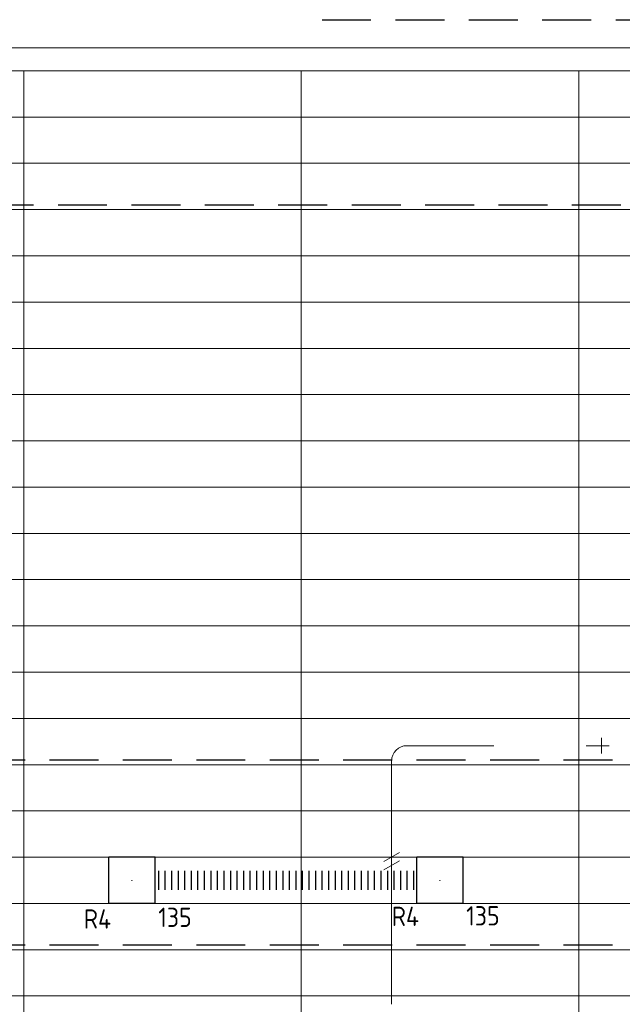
# Model space of a CAD drawing. Header units: millimetres. Extents: x -74135 to 19179, y 5032 to 51848.
# Tile 40 of 55: x -30482 to -26573, y 13295 to 19680. Entities that reach past the tile are written whole.
import ezdxf
from ezdxf.enums import TextEntityAlignment as Align

# ---------------------------------------------------------------- set-up
doc = ezdxf.new("R2010")
doc.units = ezdxf.units.MM
doc.header["$LTSCALE"] = 50
doc.linetypes.add('CENTER2', pattern=[28.575, 19.05, -3.175, 3.175, -3.175])
doc.linetypes.add('HIDDEN', pattern=[9.525, 6.35, -3.175])
for name, color, linetype in [('4plfd', 254, 'Continuous'), ('WL570---_RETOUR', 100, 'Continuous'), ('WL570---_RETOUR_HL', 1, 'Continuous'), ('WM570---_RETOUR_PR', 2, 'Continuous')]:
    doc.layers.add(name, color=color, linetype=linetype)
for name, color, linetype, lineweight in [('WL570---_BESTAAND-HARTLIJN', 161, 'Continuous', 0), ('WL570---_BESTAAND-TOEVOER', 180, 'Continuous', 0), ('WL570---_DEMONTEREN', 10, 'Continuous', 0)]:
    doc.layers.add(name, color=color, linetype=linetype, lineweight=lineweight)
doc.layers.get('WL570---_DEMONTEREN').off()
doc.styles.add('BURO-025', font='ISO96.shx', dxfattribs={"height": 125})

# ---------------------------------------------------------------- blocks, each defined once
blk = doc.blocks.new('OBO10000090ZE')
blk.add_lwpolyline([(-50, 0), (50, 0), (50, 100, 1), (-50, 100)], format="xyb", close=True)
at = {"layer": 'WL570---_BESTAAND-HARTLIJN'}
for points in [[(0, 0), (0, 150)], [(-50, 100), (50, 100)]]:
    blk.add_lwpolyline(points, dxfattribs=at)
blk = doc.blocks.new('KARO')
for p, q in [((1, 0.5), (0, 0.5)), ((0, -0.5), (1, -0.5))]:
    blk.add_line(p, q)
at = {"invisible_edges": 15}
blk.add_3dface([(0, 0.5), (0, -0.5), (1, -0.5), (1, 0.5)], dxfattribs=at)
at = {"layer": 'WL570---_BESTAAND-HARTLIJN'}
blk.add_line((0, 0), (1, 0), dxfattribs=at)
blk = doc.blocks.new('OBO10000090L')
blk.add_lwpolyline([(50, 0, 0.414214), (-100, 150), (-100, 50, -0.414214), (-50, 0)], format="xyb", close=True)
at = {"invisible_edges": 15}
for points in [[(-91.3, 49.2), (-74, 147.7), (-100, 150), (-100, 50)], [(-82.9, 47), (-48.7, 141), (-74, 147.7), (-91.3, 49.2)], [(-75, 43.3), (-25, 129.9), (-48.7, 141), (-82.9, 47)], [(-67.9, 38.3), (-3.6, 114.9), (-25, 129.9), (-75, 43.3)], [(-61.7, 32.1), (14.9, 96.4), (-3.6, 114.9), (-67.9, 38.3)], [(-56.7, 25), (29.9, 75), (14.9, 96.4), (-61.7, 32.1)], [(-53, 17.1), (41, 51.3), (29.9, 75), (-56.7, 25)], [(-50.8, 8.7), (47.7, 26), (41, 51.3), (-53, 17.1)], [(-50, 0), (50, 0), (47.7, 26), (-50.8, 8.7)]]:
    blk.add_3dface(points, dxfattribs=at)
at = {"layer": 'WL570---_BESTAAND-HARTLIJN'}
blk.add_arc((-100, 0), 100, 0, 90, dxfattribs=at)
blk = doc.blocks.new('OSV1251000460K')
blk.add_lwpolyline([(-46.7, -62.5), (0, -50), (0, 50), (-46.7, 62.5)], close=True)
at = {"layer": 'WL570---_BESTAAND-HARTLIJN'}
blk.add_line((-46.7, 0), (0, 0), dxfattribs=at)
blk = doc.blocks.new('RB45DO')
blk.add_lwpolyline([(0.707107, 0.5), (0, 0.5), (0, -0.5), (0.707107, -0.5, 0.133256), (0.835518, -0.465158, 0.106756), (0.957107, -0.353553, 0.082828), (1.032249, -0.198077, 0.071352), (1.06066, 0, 0.071352), (1.032249, 0.198077, 0.082828), (0.957107, 0.353553, 0.106756), (0.835518, 0.465158, 0.133256)], format="xyb", close=True)
at = {"layer": 'WL570---_BESTAAND-HARTLIJN'}
blk.add_line((0, 0), (1.06066, 0), dxfattribs=at)
blk = doc.blocks.new('OBO10000045N')
at = {"xscale": 100, "yscale": 100, "zscale": 100}
blk.add_blockref('RB45DO', (0, 0), dxfattribs=at)
blk = doc.blocks.new('RB45UP')
blk.add_lwpolyline([(0, -0.5), (0.707107, -0.5), (0.707107, 0.5), (0, 0.5, -0.133256), (0.128411, 0.465158, -0.106756), (0.25, 0.353553, -0.082828), (0.325143, 0.198077, -0.071352), (0.353553, 0, -0.071352), (0.325143, -0.198077, -0.082828), (0.25, -0.353553, -0.106756), (0.128411, -0.465158, -0.133256)], format="xyb", close=True)
at = {"layer": 'WL570---_BESTAAND-HARTLIJN'}
blk.add_line((0, 0), (0.707107, 0), dxfattribs=at)
blk = doc.blocks.new('OBO10000045O')
at = {"xscale": 100, "yscale": 100, "zscale": 100}
blk.add_blockref('RB45UP', (0, 0), dxfattribs=at)
blk = doc.blocks.new('UISO')
for p, q in [((0, 0.18), (1, 0.757)), ((0, 0), (1, 0.577))]:
    blk.add_line(p, q)
at = {"layer": 'WL570---_BESTAAND-TOEVOER'}
for p, q in [((0, 0.36), (1, 0.937)), ((0, -0.18), (1, 0.397))]:
    blk.add_line(p, q, dxfattribs=at)
blk = doc.blocks.new('Groep-46')
at = {"color": 8, "linetype": 'Continuous', "lineweight": 13}
for p, q in [((-73154.9, 18699.1), (-22154.9, 18699.1)), ((-73154.9, 18699.1), (-22154.9, 18699.1)), ((-73154.9, 18399.1), (-22154.9, 18399.1)), ((-38514.9, 18099.1), (-22154.9, 18099.1)), ((-38514.9, 17799.1), (-22154.9, 17799.1)), ((-38514.9, 17499.1), (-22154.9, 17499.1)), ((-22154.9, 17199.1), (-38514.9, 17199.1)), ((-38514.9, 16899.1), (-22154.9, 16899.1)), ((-22154.9, 16599.1), (-38514.9, 16599.1)), ((-22154.9, 16299.1), (-38514.9, 16299.1)), ((-22154.9, 15999.1), (-38514.9, 15999.1)), ((-22154.9, 15699.1), (-38514.9, 15699.1)), ((-22154.9, 15399.1), (-73154.9, 15399.1)), ((-73154.9, 15099.1), (-22154.9, 15099.1)), ((-22154.9, 14799.1), (-73154.9, 14799.1)), ((-22154.9, 14499.1), (-73154.9, 14499.1)), ((-22154.9, 14199.1), (-73154.9, 14199.1)), ((-22154.9, 13899.1), (-73154.9, 13899.1)), ((-22154.9, 13599.1), (-73154.9, 13599.1)), ((-73154.9, 13299.1), (-22154.9, 13299.1)), ((-73154.9, 12999.1), (-22154.9, 12999.1))]:
    blk.add_line(p, q, dxfattribs=at)
blk = doc.blocks.new('Groep-53')
at = {"color": 8, "linetype": 'Continuous', "lineweight": 13}
for p, q in [((-22004.9, 19149), (-54854.9, 19149.1)), ((-22154.9, 18999.1), (-54854.9, 18999.1)), ((-31454.9, 18999.1), (-31454.9, 8683.4)), ((-29654.9, 18999.1), (-29654.9, 9183.1)), ((-27854.9, 18999.1), (-27854.9, 9740.1))]:
    blk.add_line(p, q, dxfattribs=at)
at = {"color": 8}
blk.add_blockref('Groep-46', (0, 0), dxfattribs=at)
blk = doc.blocks.new('Block plafond 4e verd')
at = {"layer": '4plfd'}
blk.add_blockref('Groep-53', (73304.912, -19149.14), dxfattribs=at)
blk = doc.blocks.new('*U771')
at = {"color": 0, "ltscale": 10}
for p, q in [((21.2, 62.5, -150), (21.2, -62.5, -150)), ((63.7, 62.5, -150), (63.7, -62.5, -150)), ((106.1, 62.5, -150), (106.1, -62.5, -150)), ((148.5, 62.5, -150), (148.5, -62.5, -150)), ((191, 62.5, -150), (191, -62.5, -150)), ((233.4, 62.5, -150), (233.4, -62.5, -150)), ((275.8, 62.5, -150), (275.8, -62.5, -150)), ((318.3, 62.5, -150), (318.3, -62.5, -150)), ((360.7, 62.5, -150), (360.7, -62.5, -150)), ((403.2, 62.5, -150), (403.2, -62.5, -150)), ((445.6, 62.5, -150), (445.6, -62.5, -150)), ((488, 62.5, -150), (488, -62.5, -150)), ((530.5, 62.5, -150), (530.5, -62.5, -150)), ((572.9, 62.5, -150), (572.9, -62.5, -150)), ((615.3, 62.5, -150), (615.3, -62.5, -150)), ((657.8, 62.5, -150), (657.8, -62.5, -150)), ((700.2, 62.5, -150), (700.2, -62.5, -150)), ((742.7, 62.5, -150), (742.7, -62.5, -150)), ((785.1, 62.5, -150), (785.1, -62.5, -150)), ((827.5, 62.5, -150), (827.5, -62.5, -150)), ((870, 62.5, -150), (870, -62.5, -150)), ((912.4, 62.5, -150), (912.4, -62.5, -150)), ((954.8, 62.5, -150), (954.8, -62.5, -150)), ((997.3, 62.5, -150), (997.3, -62.5, -150)), ((1039.7, 62.5, -150), (1039.7, -62.5, -150)), ((1082.2, 62.5, -150), (1082.2, -62.5, -150)), ((1124.6, 62.5, -150), (1124.6, -62.5, -150)), ((1167, 62.5, -150), (1167, -62.5, -150)), ((1209.5, 62.5, -150), (1209.5, -62.5, -150)), ((1251.9, 62.5, -150), (1251.9, -62.5, -150)), ((1294.3, 62.5, -150), (1294.3, -62.5, -150)), ((1336.8, 62.5, -150), (1336.8, -62.5, -150)), ((1379.2, 62.5, -150), (1379.2, -62.5, -150)), ((1421.7, 62.5, -150), (1421.7, -62.5, -150)), ((1464.1, 62.5, -150), (1464.1, -62.5, -150)), ((1506.5, 62.5, -150), (1506.5, -62.5, -150)), ((1549, 62.5, -150), (1549, -62.5, -150)), ((1591.4, 62.5, -150), (1591.4, -62.5, -150)), ((1633.8, 62.5, -150), (1633.8, -62.5, -150)), ((1676.3, 62.5, -150), (1676.3, -62.5, -150))]:
    blk.add_line(p, q, dxfattribs=at)
at = {"layer": 'WM570---_RETOUR_PR', "color": 2, "style": 'BURO-025'}
blk.add_attdef('POSNR', text='', height=125, dxfattribs=at).set_placement((0, 0), align=Align.MIDDLE)
blk = doc.blocks.new('*U772')
at = {"color": 0, "ltscale": 10}
for p, q in [((150, 150, -150), (-150, 150, -150)), ((-150, -150, -150), (-150, 150, -150)), ((150, -150, -150), (150, 150, -150)), ((150, -150, -150), (-150, -150, -150))]:
    blk.add_line(p, q, dxfattribs=at)
at = {"layer": 'WL570---_RETOUR_HL', "linetype": 'CENTER2'}
blk.add_circle((0, 0, -150), 0.075, dxfattribs=at)
at = {"layer": 'WL570---_RETOUR', "color": 2, "style": 'BURO-025'}
for tag in ['MC', 'Q']:
    blk.add_attdef(tag, text='', height=125, dxfattribs=at).set_placement((0, 0), align=Align.MIDDLE)
at = {"layer": 'WM570---_RETOUR_PR', "color": 2, "style": 'BURO-025'}
blk.add_attdef('POSNR', text='', height=125, dxfattribs=at).set_placement((0, 0), align=Align.MIDDLE)
blk = doc.blocks.new('*U773')
at = {"color": 0, "ltscale": 10}
for p, q in [((150, 150, -150), (-150, 150, -150)), ((-150, -150, -150), (-150, 150, -150)), ((150, -150, -150), (150, 150, -150)), ((150, -150, -150), (-150, -150, -150))]:
    blk.add_line(p, q, dxfattribs=at)
at = {"layer": 'WL570---_RETOUR_HL', "linetype": 'CENTER2'}
blk.add_circle((0, 0, -150), 0.075, dxfattribs=at)
at = {"layer": 'WL570---_RETOUR', "color": 2, "style": 'BURO-025'}
for tag in ['MC', 'Q']:
    blk.add_attdef(tag, text='', height=125, dxfattribs=at).set_placement((0, 0), align=Align.MIDDLE)
at = {"layer": 'WM570---_RETOUR_PR', "color": 2, "style": 'BURO-025'}
blk.add_attdef('POSNR', text='', height=125, dxfattribs=at).set_placement((0, 0), align=Align.MIDDLE)

msp = doc.modelspace()

# ---------------------------------------------------------------- linework, layer by layer
at = {"color": 2, "linetype": 'HIDDEN'}
for p, q in [((-28520.7, 19680.2), (-20845.8, 19680.2)), ((-54045.6, 18480.2), (-22045.8, 18480.2)), ((-71245.8, 14880.2), (-22045.8, 14880.2)), ((-71245.8, 13680.2), (-22045.8, 13680.2))]:
    msp.add_line(p, q, dxfattribs=at)

# ---------------------------------------------------------------- block references
at = {"layer": 'WL570---_DEMONTEREN'}
for name, p, rotation in [('OBO10000090L', (-27969.1, 14972.2), 90), ('OBO10000090ZE', (-26807.8, 14972.2), 270), ('OBO10000045O', (-28069.1, 13555.4), 90), ('OBO10000045N', (-28069.1, 13463.3), 90), ('OSV1251000460K', (-28069.1, 13341.5), 90)]:
    msp.add_blockref(name, p, dxfattribs=dict(at, rotation=rotation))
at = {"layer": 'WL570---_DEMONTEREN', "yscale": 100, "zscale": 100}
for name, p, xscale in [('KARO', (-27969.1, 14972.2), 563.1567665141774), ('UISO', (-28119.1, 14184.9), 100)]:
    msp.add_blockref(name, p, dxfattribs=dict(at, xscale=xscale))
for p, xscale, rotation in [((-28069.1, 14872.2), 1530.673560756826, 270), ((-28069.1, 13534), 21.42135623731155, 90)]:
    msp.add_blockref('KARO', p, dxfattribs=dict(at, xscale=xscale, rotation=rotation))
at = {"layer": 'WL570---_RETOUR'}
for name, p in [('Block plafond 4e verd', (-72306, 19498.9)), ('*U771', (-29603.5, 14098.9, 150))]:
    msp.add_blockref(name, p, dxfattribs=at)
ref = msp.add_blockref('*U772', (-29753.5, 14098.9, 150), dxfattribs=at)
ref.add_attrib('POSNR', 'R4', dxfattribs={"layer": 'WM570---_RETOUR_PR', "color": 2, "height": 125, "style": 'BURO-025'}).set_placement((-29978, 13848.5), align=Align.MIDDLE)
ref.add_attrib('Q', '135', dxfattribs={"color": 2, "height": 125, "style": 'BURO-025'}).set_placement((-29474.8, 13859.2), align=Align.MIDDLE)
ref = msp.add_blockref('*U773', (-27756, 14098.9, 150), dxfattribs=at)
ref.add_attrib('POSNR', 'R4', dxfattribs={"layer": 'WM570---_RETOUR_PR', "color": 2, "height": 125, "style": 'BURO-025'}).set_placement((-27980.5, 13865.6), align=Align.MIDDLE)
ref.add_attrib('Q', '135', dxfattribs={"color": 2, "height": 125, "style": 'BURO-025'}).set_placement((-27477.3, 13869.1), align=Align.MIDDLE)

doc.saveas('drawing.dxf')
